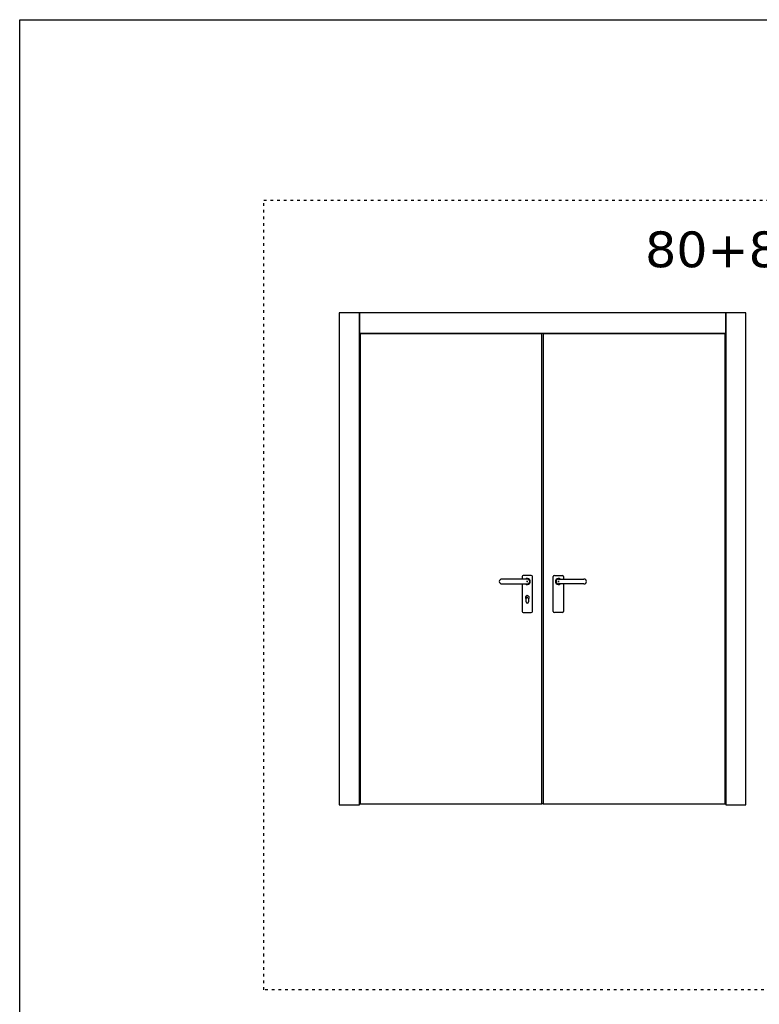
# Model space of a CAD drawing. Header units: millimetres. Extents: x 54159 to 64084, y 6024 to 12737.
# Tile 4 of 7: x 54159 to 57469, y 8329 to 12737. Entities that reach past the tile are written whole.
import ezdxf

# ---------------------------------------------------------------- set-up
doc = ezdxf.new("R2010")
doc.units = ezdxf.units.MM
doc.linetypes.add('ACAD_ISO03W100', pattern=[30, 12, -18])
doc.layers.add('0 @ 2', color=7, linetype='Continuous')
doc.layers.add('Accessori', color=150, linetype='Continuous')
doc.styles.add('TESTO QUOTE', font='verdana.ttf', dxfattribs={"height": 2.5})

# ---------------------------------------------------------------- blocks, each defined once
blk = doc.blocks.new('A$C640A233A')
at = {"layer": 'Accessori', "color": 4}
for p, q in [((20, 139.3), (26, 139.3)), ((23, 142.3), (23, 136.3))]:
    blk.add_line(p, q, dxfattribs=at)
at = {"layer": 'Accessori', "color": 4, "linetype": 'Continuous'}
for p, q in [((23, 150.3), (137, 150.3)), ((137, 128.3), (23, 128.3))]:
    blk.add_line(p, q, dxfattribs=at)
for points in [[(0, 5), (0, 161)], [(5, 166), (41, 166)], [(46, 161), (46, 150.3)], [(46, 128.3), (46, 5)], [(41, 0), (5, 0)]]:
    blk.add_lwpolyline(points, dxfattribs=at)
for centre, radius, start, end in [((5, 161), 5, 90, 180), ((23, 139.3), 13.5, 54.5691, 305.4309), ((23, 139.3), 11, 90, 270), ((41, 161), 5, 0, 90), ((137, 139.3), 11, 270, 90), ((5, 5), 5, 180, 270), ((41, 5), 5, 270, 0)]:
    blk.add_arc(centre, radius, start, end, dxfattribs=at)
blk = doc.blocks.new('A$C72A0054A')
at = {"layer": 'Accessori', "color": 4, "linetype": 'Continuous'}
for p, q in [((125, 150.3), (11, 150.3)), ((11, 128.3), (125, 128.3))]:
    blk.add_line(p, q, dxfattribs=at)
at = {"layer": 'Accessori', "color": 4}
for p, q in [((128, 139.3), (122, 139.3)), ((125, 142.3), (125, 136.3)), ((119.8, 47.8), (119.8, 60.3)), ((128, 67.3), (122, 67.3)), ((125, 70.3), (125, 64.3)), ((130.1, 60.3), (130.1, 47.8))]:
    blk.add_line(p, q, dxfattribs=at)
at = {"layer": 'Accessori', "color": 4, "linetype": 'Continuous'}
for points in [[(102, 161), (102, 150.3)], [(143, 166), (107, 166)], [(148, 5), (148, 161)], [(102, 128.3), (102, 5)], [(107, 0), (143, 0)]]:
    blk.add_lwpolyline(points, dxfattribs=at)
for centre, radius, start, end in [((11, 139.3), 11, 90, 270), ((107, 161), 5, 90, 180), ((125, 139.3), 13.5, 234.5691, 125.4309), ((125, 139.3), 11, 270, 90), ((143, 161), 5, 0, 90), ((107, 5), 5, 180, 270), ((143, 5), 5, 270, 0)]:
    blk.add_arc(centre, radius, start, end, dxfattribs=at)
at = {"layer": 'Accessori', "color": 4}
for centre, radius, start, end in [((125, 67.3), 8.65, 306.5394, 233.4606), ((125, 47.8), 5.15, 180, 0)]:
    blk.add_arc(centre, radius, start, end, dxfattribs=at)

msp = doc.modelspace()

# ---------------------------------------------------------------- linework, layer by layer
msp.add_line((56502.3, 9226.5), (56496.3, 9226.5))
for points in [[(54159.1, 12736.5), (64083.6, 12736.5), (64083.6, 6023.6), (54159.1, 6023.6)], [(55589.3, 9221.5), (55679.3, 9221.5), (55679.3, 11423.5), (55589.3, 11423.5)], [(57319.3, 11333.5), (57319.3, 11423.5), (55679.3, 11423.5), (55679.3, 11333.5)], [(57319.3, 9221.5), (57409.3, 9221.5), (57409.3, 11423.5), (57319.3, 11423.5)], [(55682.3, 9226.5), (56496.3, 9226.5), (56496.3, 11329.5), (55682.3, 11329.5)], [(56502.3, 9226.5), (57316.3, 9226.5), (57316.3, 11329.5), (56502.3, 11329.5)]]:
    msp.add_lwpolyline(points, close=True)
at = {"color": 2, "linetype": 'ACAD_ISO03W100'}
msp.add_lwpolyline([(55251.2, 11928.3), (61269.6, 11928.3), (61269.6, 8393.5), (55251.2, 8393.5)], close=True, dxfattribs=at)

# ---------------------------------------------------------------- block references
for name, p in [('A$C72A0054A', (56305.5, 10082.2)), ('A$C640A233A', (56547.3, 10082.2))]:
    msp.add_blockref(name, p)

# ---------------------------------------------------------------- texts
at = {"layer": '0 @ 2', "insert": (56958, 11788.6), "char_height": 160, "attachment_point": 1, "style": 'TESTO QUOTE'}
msp.add_mtext_dynamic_manual_height_columns('80+80x210', width=435.016, gutter_width=25, heights=[0], dxfattribs=at)

doc.saveas('drawing.dxf')
